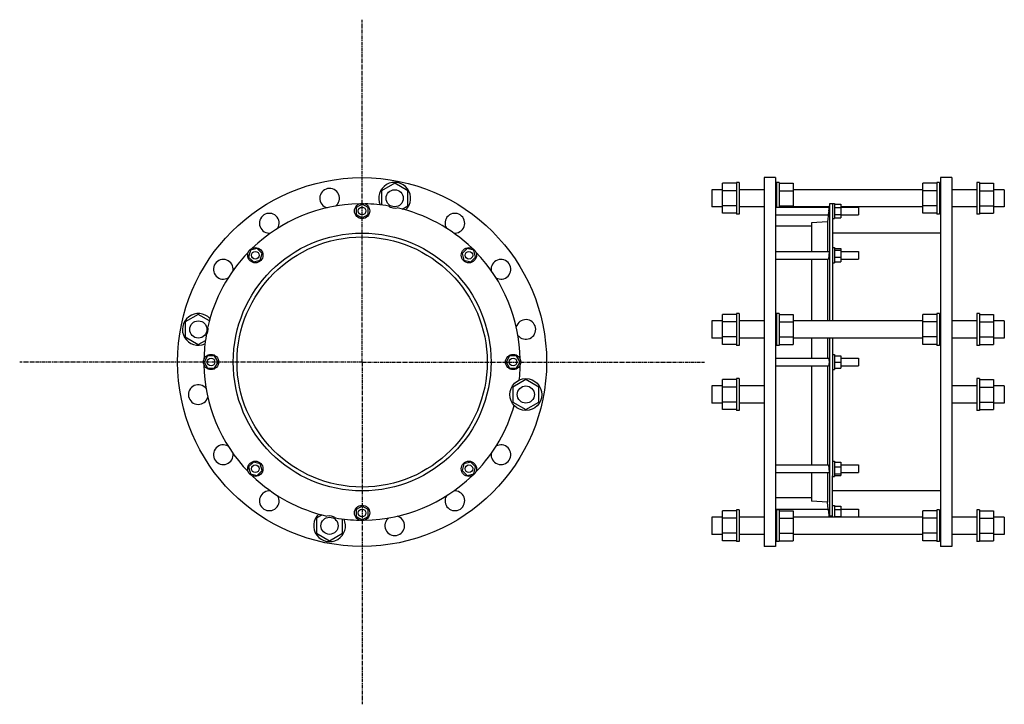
# Model space of a CAD drawing. Header units: millimetres. Extents: x -936 to 612, y -330 to 747.
import ezdxf

# ---------------------------------------------------------------- set-up
doc = ezdxf.new("R2010")
doc.units = ezdxf.units.MM
doc.header["$LTSCALE"] = 15.367
doc.linetypes.add('CENTER', pattern=[0.6, 0.375, -0.075, 0.075, -0.075])
doc.layers.get('0').update_dxf_attribs({"linetype": 'CONTINUOUS'})
doc.layers.add('AXES', color=7, linetype='CONTINUOUS')
doc.layers.add('SURFS', color=7, linetype='CONTINUOUS')

msp = doc.modelspace()

# ---------------------------------------------------------------- linework, layer by layer
at = {"color": 7, "linetype": 'Continuous'}
for p, q in [((234.2, 498.7), (234.2, -81.3)), ((252.2, 498.7), (234.2, 498.7)), ((252.2, 498.7), (252.2, -81.3)), ((511.2, 498.7), (511.2, -81.3)), ((529.2, 498.7), (511.2, 498.7)), ((529.2, 498.7), (529.2, -81.3)), ((-346.7, 489.8), (-367.2, 478)), ((-326.2, 478), (-346.7, 489.8)), ((168.7, 442.5), (168.7, 489.8)), ((190.7, 489.8), (168.7, 489.8)), ((257.7, 489.8), (279.7, 489.8)), ((279.7, 489.8), (279.7, 452.2)), ((483.7, 442.5), (483.7, 489.8)), ((505.7, 489.8), (483.7, 489.8)), ((572.7, 489.8), (594.7, 489.8)), ((594.7, 489.8), (594.7, 442.5)), ((-367.2, 478), (-367.2, 455.5)), ((-326.2, 454.3), (-326.2, 478)), ((168.7, 479.7), (151.7, 479.7)), ((190.7, 478), (168.7, 478)), ((257.7, 478), (279.7, 478)), ((483.7, 479.7), (279.7, 479.7)), ((505.7, 478), (483.7, 478)), ((572.7, 478), (594.7, 478)), ((611.7, 479.7), (594.7, 479.7)), ((-397.9, 457.1), (-407.4, 451.6)), ((-407.4, 451.6), (-407.4, 440.7)), ((-388.4, 451.6), (-397.9, 457.1)), ((-388.4, 440.7), (-388.4, 451.6)), ((-335, 449.2), (-326.2, 454.3)), ((168.7, 452.7), (151.7, 452.7)), ((190.7, 454.3), (168.7, 454.3)), ((257.7, 454.3), (279.7, 454.3)), ((336.2, 452.7), (279.7, 452.7)), ((336.7, 457.4), (336.7, 273.4)), ((341.7, 457.4), (336.7, 457.4)), ((344.7, 457.1), (354.7, 457.1)), ((344.7, 451.6), (354.7, 451.6)), ((354.7, 457.1), (354.7, 435.2)), ((483.7, 452.7), (354.7, 452.7)), ((505.7, 454.3), (483.7, 454.3)), ((572.7, 454.3), (594.7, 454.3)), ((611.7, 452.7), (594.7, 452.7)), ((-407.4, 440.7), (-397.9, 435.2)), ((-397.9, 435.2), (-388.4, 440.7)), ((190.7, 442.5), (168.7, 442.5)), ((344.7, 440.7), (354.7, 440.7)), ((344.7, 435.2), (354.7, 435.2)), ((505.7, 442.5), (483.7, 442.5)), ((572.7, 442.5), (594.7, 442.5)), ((308.7, 422.4), (252.2, 422.4)), ((333.7, 428.9), (308.7, 427.4)), ((308.7, 427.4), (308.7, 382.6)), ((333.7, 428.9), (333.7, 382.6)), ((511.2, 411.4), (341.7, 411.4)), ((-563, 387.2), (-573.6, 384.4)), ((-555.2, 379.4), (-563, 387.2)), ((-232.9, 387.2), (-240.6, 379.4)), ((-222.3, 384.4), (-232.9, 387.2)), ((344.7, 387.2), (354.7, 387.2)), ((354.7, 387.2), (354.7, 366)), ((-573.6, 384.4), (-576.4, 373.8)), ((-576.4, 373.8), (-568.7, 366)), ((-558.1, 368.9), (-555.2, 379.4)), ((-240.6, 379.4), (-237.8, 368.9)), ((-227.2, 366), (-219.4, 373.8)), ((-219.4, 373.8), (-222.3, 384.4)), ((341.7, 381.5), (341.7, 273.4)), ((344.7, 384.4), (354.7, 384.4)), ((344.7, 373.8), (354.7, 373.8)), ((-568.7, 366), (-558.1, 368.9)), ((-237.8, 368.9), (-227.2, 366)), ((308.7, 370.6), (308.7, 273.4)), ((333.7, 370.6), (333.7, 273.4)), ((344.7, 366), (354.7, 366)), ((-655.4, 283.6), (-675.9, 271.8)), ((-638, 273.5), (-655.4, 283.6)), ((168.7, 236.2), (168.7, 283.6)), ((190.7, 283.6), (168.7, 283.6)), ((257.7, 283.6), (279.7, 283.6)), ((279.7, 283.6), (279.7, 236.2)), ((505.7, 283.6), (483.7, 283.6)), ((483.7, 236.2), (483.7, 283.6)), ((572.7, 283.6), (594.7, 283.6)), ((594.7, 283.6), (594.7, 236.2)), ((-675.9, 271.8), (-675.9, 248.1)), ((168.7, 273.4), (151.7, 273.4)), ((190.7, 271.8), (168.7, 271.8)), ((257.7, 271.8), (279.7, 271.8)), ((483.7, 273.4), (279.7, 273.4)), ((505.7, 271.8), (483.7, 271.8)), ((572.7, 271.8), (594.7, 271.8)), ((611.7, 273.4), (594.7, 273.4)), ((-675.9, 248.1), (-655.4, 236.2)), ((190.7, 248.1), (168.7, 248.1)), ((257.7, 248.1), (279.7, 248.1)), ((505.7, 248.1), (483.7, 248.1)), ((572.7, 248.1), (594.7, 248.1)), ((-655.4, 236.2), (-644.2, 242.7)), ((168.7, 246.4), (151.7, 246.4)), ((190.7, 236.2), (168.7, 236.2)), ((257.7, 236.2), (279.7, 236.2)), ((483.7, 246.4), (279.7, 246.4)), ((308.7, 246.4), (308.7, 214.7)), ((333.7, 246.4), (333.7, 214.7)), ((336.7, 246.4), (336.7, -33.8)), ((341.7, 246.4), (341.7, 213)), ((505.7, 236.2), (483.7, 236.2)), ((572.7, 236.2), (594.7, 236.2)), ((611.7, 246.4), (594.7, 246.4)), ((-640.9, 218.2), (-646.4, 208.7)), ((-629.9, 218.2), (-640.9, 218.2)), ((-624.4, 208.7), (-629.9, 218.2)), ((-166, 218.2), (-171.5, 208.7)), ((-155, 218.2), (-166, 218.2)), ((-149.5, 208.7), (-155, 218.2)), ((344.7, 218.2), (354.7, 218.2)), ((354.7, 218.2), (354.7, 199.2)), ((-646.4, 208.7), (-640.9, 199.2)), ((-629.9, 199.2), (-624.4, 208.7)), ((-171.5, 208.7), (-166, 199.2)), ((-155, 199.2), (-149.5, 208.7)), ((308.7, 202.7), (308.7, 46.8)), ((333.7, 202.7), (333.7, 46.8)), ((344.7, 208.7), (354.7, 208.7)), ((354.7, 214.7), (382.2, 214.7)), ((354.7, 202.7), (382.2, 202.7)), ((-640.9, 199.2), (-629.9, 199.2)), ((-166, 199.2), (-155, 199.2)), ((344.7, 199.2), (354.7, 199.2)), ((-140.5, 181.2), (-161, 169.3)), ((-120, 169.3), (-140.5, 181.2)), ((168.7, 171), (151.7, 171)), ((168.7, 133.8), (168.7, 181.2)), ((190.7, 181.2), (168.7, 181.2)), ((572.7, 181.2), (594.7, 181.2)), ((594.7, 181.2), (594.7, 133.8)), ((611.7, 171), (594.7, 171)), ((-161, 169.3), (-161, 145.7)), ((-120, 145.7), (-120, 169.3)), ((190.7, 169.3), (168.7, 169.3)), ((572.7, 169.3), (594.7, 169.3)), ((-161, 145.7), (-140.5, 133.8)), ((-140.5, 133.8), (-120, 145.7)), ((168.7, 144), (151.7, 144)), ((190.7, 145.7), (168.7, 145.7)), ((572.7, 145.7), (594.7, 145.7)), ((611.7, 144), (594.7, 144)), ((190.7, 133.8), (168.7, 133.8)), ((572.7, 133.8), (594.7, 133.8)), ((-568.7, 51.4), (-576.4, 43.6)), ((-558.1, 48.6), (-568.7, 51.4)), ((-555.2, 38), (-558.1, 48.6)), ((-237.8, 48.6), (-240.6, 38)), ((-227.2, 51.4), (-237.8, 48.6)), ((-219.4, 43.6), (-227.2, 51.4)), ((344.7, 51.4), (354.7, 51.4)), ((354.7, 51.4), (354.7, 30.2)), ((-576.4, 43.6), (-573.6, 33)), ((-573.6, 33), (-563, 30.2)), ((-563, 30.2), (-555.2, 38)), ((-240.6, 38), (-232.9, 30.2)), ((-232.9, 30.2), (-222.3, 33)), ((-222.3, 33), (-219.4, 43.6)), ((308.7, 34.8), (308.7, -10)), ((333.7, 34.8), (333.7, -11.5)), ((344.7, 43.6), (354.7, 43.6)), ((344.7, 33), (354.7, 33)), ((341.7, -35.3), (341.7, 29.9)), ((344.7, 30.2), (354.7, 30.2)), ((511.2, 6), (341.7, 6)), ((308.7, -5), (252.2, -5)), ((333.7, -11.5), (308.7, -10)), ((-397.9, -17.8), (-407.4, -23.3)), ((-407.4, -23.3), (-407.4, -34.2)), ((-388.4, -23.3), (-397.9, -17.8)), ((-388.4, -34.2), (-388.4, -23.3)), ((190.7, -25.1), (168.7, -25.1)), ((168.7, -72.4), (168.7, -25.1)), ((257.7, -25.1), (279.7, -25.1)), ((279.7, -25.1), (279.7, -72.4)), ((344.7, -17.8), (354.7, -17.8)), ((344.7, -23.3), (354.7, -23.3)), ((354.7, -17.8), (354.7, -35.3)), ((505.7, -25.1), (483.7, -25.1)), ((483.7, -72.4), (483.7, -25.1)), ((572.7, -25.1), (594.7, -25.1)), ((594.7, -25.1), (594.7, -72.4)), ((-460.8, -31.8), (-469.6, -36.9)), ((-469.6, -36.9), (-469.6, -60.6)), ((-428.6, -60.6), (-428.6, -38.1)), ((-407.4, -34.2), (-397.9, -39.7)), ((-397.9, -39.7), (-388.4, -34.2)), ((168.7, -35.3), (151.7, -35.3)), ((190.7, -36.9), (168.7, -36.9)), ((257.7, -36.9), (279.7, -36.9)), ((483.7, -35.3), (279.7, -35.3)), ((341.7, -33.8), (336.7, -33.8)), ((344.7, -34.2), (354.7, -34.2)), ((505.7, -36.9), (483.7, -36.9)), ((572.7, -36.9), (594.7, -36.9)), ((611.7, -35.3), (594.7, -35.3)), ((-469.6, -60.6), (-449.1, -72.4)), ((-449.1, -72.4), (-428.6, -60.6)), ((190.7, -60.6), (168.7, -60.6)), ((257.7, -60.6), (279.7, -60.6)), ((505.7, -60.6), (483.7, -60.6)), ((572.7, -60.6), (594.7, -60.6)), ((168.7, -62.3), (151.7, -62.3)), ((190.7, -72.4), (168.7, -72.4)), ((257.7, -72.4), (279.7, -72.4)), ((483.7, -62.3), (279.7, -62.3)), ((505.7, -72.4), (483.7, -72.4)), ((572.7, -72.4), (594.7, -72.4)), ((611.7, -62.3), (594.7, -62.3)), ((252.2, -81.3), (234.2, -81.3)), ((529.2, -81.3), (511.2, -81.3))]:
    msp.add_line(p, q, dxfattribs=at)
for centre, radius in [((-397.9, 208.7), 290), ((-346.7, 466.2), 13.5), ((-397.9, 446.2), 6), ((-397.9, 208.7), 202.7), ((-397.9, 208.7), 196.7), ((-565.8, 376.6), 6), ((-230, 376.6), 6), ((-655.4, 259.9), 13.5), ((-635.4, 208.7), 6), ((-160.5, 208.7), 6), ((-565.8, 40.8), 6), ((-230, 40.8), 6), ((-397.9, -28.7), 6), ((-449.1, -48.8), 13.5)]:
    msp.add_circle(centre, radius, dxfattribs=at)
for centre, radius, start, end in [((-397.9, 208.7), 248.7, 80.3327, 89.0154), ((-346.7, 466.2), 15.5, 232.4445, 285.0555), ((-397.9, 208.7), 248.7, 45.9846, 77.1673), ((-397.9, 208.7), 248.7, 135.9846, 167.1673), ((-655.4, 259.9), 15.5, 322.4445, 15.0555), ((-397.9, 208.7), 248.7, 170.3327, 179.0154), ((-397.9, 208.7), 248.7, 353.4168, 359.0154), ((-397.9, 208.7), 248.7, 315.9846, 344.0812), ((-397.9, 208.7), 248.7, 225.9846, 257.1673), ((-449.1, -48.8), 15.5, 52.4445, 105.0555), ((-397.9, 208.7), 248.7, 260.3327, 269.0154)]:
    msp.add_arc(centre, radius, start, end, dxfattribs=at)
for points, knots in [([(336.5, -33.3), (336.5, -33.3), (336.6, -33.3), (336.6, -33.3), (336.6, -33.3), (336.6, -33.4), (336.6, -33.5), (336.6, -33.6), (336.7, -33.7), (336.7, -33.8)], [0, 0, 0, 0, 0.026304, 0.07776, 0.157881, 0.267373, 0.406403, 0.574972, 1, 1, 1, 1]), ([(336.6, -35.2), (336.6, -35.1), (336.6, -34.8), (336.5, -34.4), (336.5, -34.1), (336.5, -33.8), (336.5, -33.6), (336.5, -33.4), (336.5, -33.3), (336.5, -33.3), (336.5, -33.3), (336.5, -33.3), (336.5, -33.3), (336.5, -33.3)], [0, 0, 0, 0, 0.229794, 0.430847, 0.602313, 0.743499, 0.853859, 0.933025, 0.960887, 0.980995, 0.988212, 0.993629, 1, 1, 1, 1])]:
    msp.add_open_spline(points, degree=3, knots=knots, dxfattribs=at)
at = {"layer": 'AXES', "color": 7, "linetype": 'CENTER'}
for q in [(-397.9, 747), (-936.2, 208.7), (-397.9, -329.6), (140.4, 208.7)]:
    msp.add_line((-397.9, 208.7), q, dxfattribs=at)
at = {"layer": 'AXES', "color": 7, "linetype": 'Continuous'}
for p, q in [((252.2, 452.2), (336.1, 452.2)), ((336.1, 452.2), (335.5, 446.2)), ((336.7, 457.4), (336.1, 452.2)), ((341.7, 458.2), (341.7, 381.5)), ((341.7, 458.2), (344.7, 458.2)), ((344.7, 458.2), (344.7, 434.2)), ((354.7, 452.2), (382.2, 452.2)), ((382.2, 452.2), (382.2, 440.2)), ((252.2, 440.2), (334.9, 440.2)), ((335.1, 442.7), (333.7, 428.9)), ((335.6, 446.9), (334.9, 440.2)), ((335.7, 448.3), (335.6, 446.9)), ((341.7, 434.2), (344.7, 434.2)), ((354.7, 440.2), (382.2, 440.2)), ((341.7, 388.6), (344.7, 388.6)), ((344.7, 388.6), (344.7, 364.6)), ((252.2, 382.6), (335.9, 382.6)), ((354.7, 382.6), (382.2, 382.6)), ((382.2, 382.6), (382.2, 370.6)), ((252.2, 370.6), (335.1, 370.6)), ((341.7, 364.6), (344.7, 364.6)), ((354.7, 370.6), (382.2, 370.6)), ((341.7, 220.7), (344.7, 220.7)), ((344.7, 220.7), (344.7, 196.7)), ((252.2, 214.7), (335.5, 214.7)), ((252.2, 202.7), (335.5, 202.7)), ((341.7, 213), (341.7, 29.9)), ((382.2, 214.7), (382.2, 202.7)), ((341.7, 196.7), (344.7, 196.7)), ((252.2, 46.8), (335.1, 46.8)), ((341.7, 52.8), (344.7, 52.8)), ((344.7, 52.8), (344.7, 28.8)), ((354.7, 46.8), (382.2, 46.8)), ((382.2, 46.8), (382.2, 34.8)), ((252.2, 34.8), (335.9, 34.8)), ((354.7, 34.8), (382.2, 34.8)), ((341.7, 28.8), (344.7, 28.8)), ((334.9, -22.7), (333.7, -11.5)), ((252.2, -22.7), (334.9, -22.7)), ((334.9, -22.7), (335.5, -28.7)), ((335.3, -26.6), (335.6, -29.5)), ((335.5, -28.7), (336.1, -34.7)), ((341.7, -16.7), (344.7, -16.7)), ((344.7, -16.7), (344.7, -35.3)), ((354.7, -22.7), (382.2, -22.7)), ((382.2, -22.7), (382.2, -34.7)), ((252.2, -34.7), (253.7, -34.7)), ((279.7, -34.7), (336.1, -34.7)), ((335.8, -31.5), (335.9, -32.2)), ((336.2, -35.3), (336.1, -34.7)), ((354.7, -34.7), (382.2, -34.7))]:
    msp.add_line(p, q, dxfattribs=at)
for centre in [(-397.9, 446.2), (-565.8, 376.6), (-230, 376.6), (-635.4, 208.7), (-160.5, 208.7), (-565.8, 40.8), (-230, 40.8), (-397.9, -28.7)]:
    msp.add_circle(centre, 12, dxfattribs=at)
for centre, radius, start, end in [((-449.1, 466.2), 15.5, 307.0338, 255.4459), ((-397.9, 208.7), 248.7, 90.9846, 134.0154), ((-543.8, 427), 15.5, 329.5538, 277.9665), ((-252.1, 427), 15.5, 262.2774, 210.4137), ((-397.9, 208.7), 248.7, 0.9846, 44.0154), ((-616.2, 354.5), 15.5, 352.2775, 300.4136), ((-179.7, 354.5), 15.5, 239.5539, 187.9664), ((-140.5, 259.9), 15.5, 217.0335, 165.4461), ((-397.9, 208.7), 248.7, 180.9846, 224.0154), ((-655.4, 157.5), 15.5, 37.0335, 345.4462), ((-616.2, 62.9), 15.5, 59.554, 7.9664), ((-179.7, 62.9), 15.5, 172.2775, 120.4136), ((-397.9, 208.7), 248.7, 270.9846, 314.0154), ((-543.8, -9.6), 15.5, 82.2775, 30.4136), ((-252.1, -9.6), 15.5, 149.5538, 97.9665), ((-346.7, -48.8), 15.5, 127.0339, 75.4458)]:
    msp.add_arc(centre, radius, start, end, dxfattribs=at)
for points, knots in [([(335.5, 372.4), (335.5, 372.1), (335.4, 371.8), (335.3, 371.3), (335.3, 371.1), (335.2, 370.9), (335.2, 370.8), (335.2, 370.7), (335.1, 370.7), (335.1, 370.6), (335.1, 370.6), (335.1, 370.6)], [0, 0, 0, 0, 0.411185, 0.579074, 0.719759, 0.832075, 0.87737, 0.915389, 0.946202, 0.970062, 1, 1, 1, 1]), ([(335.9, 382.6), (336, 382.6), (336, 382.6), (336, 382.6), (336, 382.5), (336, 382.5), (336.1, 382.3), (336.1, 382.2), (336.1, 382), (336.1, 381.8), (336.1, 381.5), (336.1, 381), (336.1, 380.4), (336.1, 379.7), (336.1, 378.9), (336, 378), (336, 376.9), (335.9, 375.5), (335.7, 373.9), (335.6, 372.8), (335.5, 372.4)], [0, 0, 0, 0, 0.0034, 0.005824, 0.008891, 0.017127, 0.028282, 0.042376, 0.05937, 0.079195, 0.101755, 0.154611, 0.216829, 0.287068, 0.363801, 0.445353, 0.52995, 0.700924, 0.862134, 1, 1, 1, 1]), ([(335.5, 214.7), (335.5, 214.7), (335.5, 214.7), (335.6, 214.7), (335.6, 214.6), (335.6, 214.6), (335.7, 214.4), (335.8, 214.2), (335.8, 214), (335.9, 213.7), (335.9, 213.3), (336, 212.8), (336, 212), (336.1, 211), (336.1, 209.9), (336.1, 208.7), (336.1, 207.5), (336.1, 206.4), (336, 205.4), (336, 204.6), (335.9, 204.1), (335.9, 203.7), (335.8, 203.4), (335.8, 203.2), (335.7, 203), (335.6, 202.8), (335.6, 202.8), (335.6, 202.7), (335.5, 202.7), (335.5, 202.7), (335.5, 202.7)], [0, 0, 0, 0, 0.002597, 0.005674, 0.009536, 0.014333, 0.026977, 0.043834, 0.064874, 0.089965, 0.118912, 0.151465, 0.22619, 0.311388, 0.403839, 0.500001, 0.596162, 0.688613, 0.773811, 0.848535, 0.881088, 0.910035, 0.935127, 0.956166, 0.973023, 0.985667, 0.990464, 0.994326, 0.997403, 1, 1, 1, 1]), ([(335.1, 46.8), (335.1, 46.8), (335.1, 46.8), (335.1, 46.7), (335.2, 46.7), (335.2, 46.6), (335.2, 46.5), (335.3, 46.3), (335.3, 46.1), (335.4, 45.6), (335.5, 45.3), (335.5, 45)], [0, 0, 0, 0, 0.029938, 0.053798, 0.084611, 0.12263, 0.167925, 0.280241, 0.420926, 0.588814, 1, 1, 1, 1]), ([(335.5, 45), (335.6, 44.6), (335.7, 43.6), (335.9, 41.9), (336, 40.5), (336, 39.4), (336.1, 38.5), (336.1, 37.7), (336.1, 37), (336.1, 36.4), (336.1, 35.9), (336.1, 35.6), (336.1, 35.4), (336.1, 35.2), (336.1, 35.1), (336, 35), (336, 34.9), (336, 34.8), (336, 34.8), (336, 34.8), (335.9, 34.8)], [0, 0, 0, 0, 0.137866, 0.299076, 0.470051, 0.554647, 0.636199, 0.712932, 0.783172, 0.84539, 0.898245, 0.920806, 0.94063, 0.957624, 0.971718, 0.982873, 0.991109, 0.994176, 0.9966, 1, 1, 1, 1])]:
    msp.add_open_spline(points, degree=3, knots=knots, dxfattribs=at)
at = {"layer": 'SURFS', "color": 7, "linetype": 'Continuous'}
for p, q in [((190.7, 491.2), (190.7, 441.2)), ((194.7, 491.2), (190.7, 491.2)), ((194.7, 491.2), (194.7, 441.2)), ((253.7, 491.2), (253.7, 452.2)), ((257.7, 491.2), (253.7, 491.2)), ((257.7, 491.2), (257.7, 452.2)), ((505.7, 491.2), (505.7, 441.2)), ((509.7, 491.2), (505.7, 491.2)), ((509.7, 491.2), (509.7, 441.2)), ((568.7, 491.2), (568.7, 441.2)), ((572.7, 491.2), (568.7, 491.2)), ((572.7, 491.2), (572.7, 441.2)), ((151.7, 479.7), (151.7, 452.7)), ((234.2, 479.7), (194.7, 479.7)), ((253.7, 479.7), (252.2, 479.7)), ((511.2, 479.7), (509.7, 479.7)), ((568.7, 479.7), (529.2, 479.7)), ((611.7, 479.7), (611.7, 452.7)), ((234.2, 452.7), (194.7, 452.7)), ((253.7, 452.7), (252.2, 452.7)), ((511.2, 452.7), (509.7, 452.7)), ((568.7, 452.7), (529.2, 452.7)), ((194.7, 441.2), (190.7, 441.2)), ((509.7, 441.2), (505.7, 441.2)), ((572.7, 441.2), (568.7, 441.2)), ((190.7, 284.9), (190.7, 234.9)), ((194.7, 284.9), (190.7, 284.9)), ((194.7, 284.9), (194.7, 234.9)), ((253.7, 284.9), (253.7, 234.9)), ((257.7, 284.9), (253.7, 284.9)), ((257.7, 284.9), (257.7, 234.9)), ((509.7, 284.9), (505.7, 284.9)), ((505.7, 284.9), (505.7, 234.9)), ((509.7, 284.9), (509.7, 234.9)), ((572.7, 284.9), (568.7, 284.9)), ((568.7, 284.9), (568.7, 234.9)), ((572.7, 284.9), (572.7, 234.9)), ((151.7, 273.4), (151.7, 246.4)), ((234.2, 273.4), (194.7, 273.4)), ((253.7, 273.4), (252.2, 273.4)), ((511.2, 273.4), (509.7, 273.4)), ((568.7, 273.4), (529.2, 273.4)), ((611.7, 273.4), (611.7, 246.4)), ((194.7, 234.9), (190.7, 234.9)), ((234.2, 246.4), (194.7, 246.4)), ((253.7, 246.4), (252.2, 246.4)), ((257.7, 234.9), (253.7, 234.9)), ((509.7, 234.9), (505.7, 234.9)), ((511.2, 246.4), (509.7, 246.4)), ((568.7, 246.4), (529.2, 246.4)), ((572.7, 234.9), (568.7, 234.9)), ((151.7, 171), (151.7, 144)), ((190.7, 182.5), (190.7, 132.5)), ((194.7, 182.5), (190.7, 182.5)), ((194.7, 182.5), (194.7, 132.5)), ((234.2, 171), (194.7, 171)), ((568.7, 171), (529.2, 171)), ((572.7, 182.5), (568.7, 182.5)), ((568.7, 182.5), (568.7, 132.5)), ((572.7, 182.5), (572.7, 132.5)), ((611.7, 171), (611.7, 144)), ((234.2, 144), (194.7, 144)), ((568.7, 144), (529.2, 144)), ((194.7, 132.5), (190.7, 132.5)), ((572.7, 132.5), (568.7, 132.5)), ((194.7, -23.8), (190.7, -23.8)), ((190.7, -23.8), (190.7, -73.8)), ((194.7, -23.8), (194.7, -73.8)), ((257.7, -23.8), (253.7, -23.8)), ((253.7, -23.8), (253.7, -73.8)), ((257.7, -23.8), (257.7, -73.8)), ((509.7, -23.8), (505.7, -23.8)), ((505.7, -23.8), (505.7, -73.8)), ((509.7, -23.8), (509.7, -73.8)), ((572.7, -23.8), (568.7, -23.8)), ((568.7, -23.8), (568.7, -73.8)), ((572.7, -23.8), (572.7, -73.8)), ((151.7, -35.3), (151.7, -62.3)), ((234.2, -35.3), (194.7, -35.3)), ((253.7, -35.3), (252.2, -35.3)), ((511.2, -35.3), (509.7, -35.3)), ((568.7, -35.3), (529.2, -35.3)), ((611.7, -35.3), (611.7, -62.3)), ((194.7, -73.8), (190.7, -73.8)), ((234.2, -62.3), (194.7, -62.3)), ((253.7, -62.3), (252.2, -62.3)), ((257.7, -73.8), (253.7, -73.8)), ((509.7, -73.8), (505.7, -73.8)), ((511.2, -62.3), (509.7, -62.3)), ((568.7, -62.3), (529.2, -62.3)), ((572.7, -73.8), (568.7, -73.8))]:
    msp.add_line(p, q, dxfattribs=at)
for radius in [25, 13.5]:
    msp.add_circle((-140.5, 157.5), radius, dxfattribs=at)
for centre, start, end in [((-346.7, 466.2), 312.8325, 204.6466), ((-655.4, 259.9), 42.8546, 294.6458), ((-449.1, -48.8), 132.8325, 24.6466)]:
    msp.add_arc(centre, 25, start, end, dxfattribs=at)

doc.saveas('drawing.dxf')
